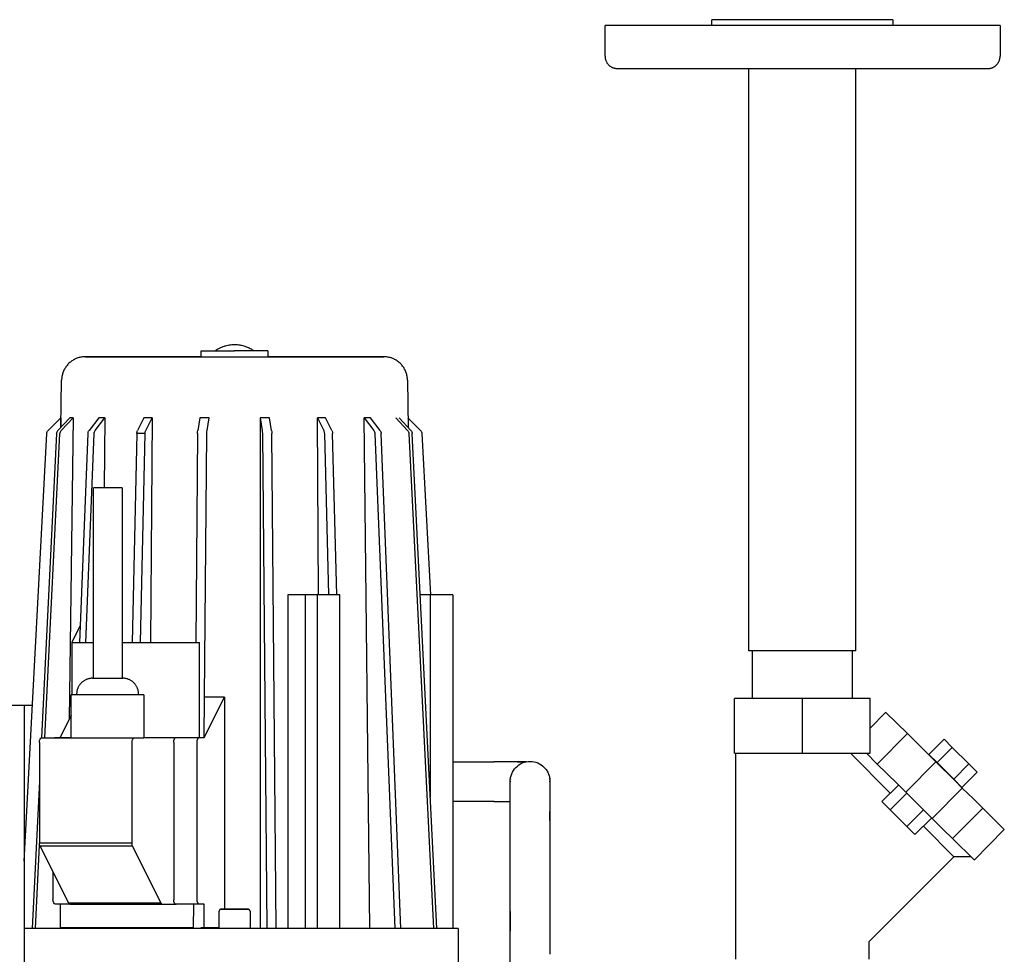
# Model space of a CAD drawing. Header units: millimetres. Extents: x -1569 to -802, y 0 to 716.
# Tile 4 of 4: x -1215 to -802, y 323 to 716. Entities that reach past the tile are written whole.
import ezdxf

# ---------------------------------------------------------------- set-up
doc = ezdxf.new("R2010")
doc.units = ezdxf.units.MM
for name, color, linetype, true_color in [('Material 1', 251, 'Continuous', 0x505050), ('Material 3', 7, 'Continuous', 0xe6e6e6), ('Material 4', 5, 'Continuous', 0x0000ff)]:
    doc.layers.add(name, color=color, linetype=linetype, true_color=true_color)

msp = doc.modelspace()

# ---------------------------------------------------------------- linework, layer by layer
at = {"layer": 'Material 1'}
for p, q in [((-1213.43, 427.5), (-1222.04, 427.5)), ((-1210.07, 427.5), (-1213.46, 427.5)), ((-1213.43, 427.5), (-1213.43, 161.44))]:
    msp.add_line(p, q, dxfattribs=at)
at = {"layer": 'Material 1', "flags": 128}
msp.add_lwpolyline([(-1009.26, 341), (-1009.26, 338.75), (-1009.26, 335.46), (-1009.26, 332.77)], dxfattribs=at)
at = {"layer": 'Material 3'}
for p, q in [((-924.59, 713), (-924.59, 715.5)), ((-886.58, 715.5), (-924.59, 715.5)), ((-848.58, 715.5), (-886.58, 715.5)), ((-848.58, 715.5), (-848.58, 713)), ((-969.42, 700.15), (-969.42, 713)), ((-886.46, 713), (-969.42, 713)), ((-803.5, 713), (-886.46, 713)), ((-803.5, 713), (-803.5, 700.15)), ((-964.29, 695.01), (-808.64, 695.01)), ((-909.08, 450.5), (-909.08, 695.01)), ((-864.08, 450.5), (-864.08, 695.01)), ((-864.08, 450.5), (-909.08, 450.5)), ((-1193.66, 414.02), (-1193.66, 432)), ((-1193.39, 432), (-1193.66, 432)), ((-1186.75, 432), (-1193.39, 432)), ((-1185.02, 432), (-1186.75, 432)), ((-1171.74, 432), (-1185.02, 432)), ((-1170.01, 432), (-1171.74, 432)), ((-1163.37, 432), (-1170.01, 432)), ((-1163.1, 432), (-1163.37, 432)), ((-1163.1, 432), (-1163.1, 414.02)), ((-1033.44, 403.9), (-1016.09, 403.9)), ((-1002.01, 404), (-1002, 404)), ((-999.82, 404), (-999.8, 404)), ((-992.62, 396.55), (-992.65, 396.78)), ((-992.56, 394.64), (-992.56, 394.65)), ((-1016.09, 387.2), (-1033.44, 387.2)), ((-1009.26, 266.5), (-1009.26, 323.1)), ((-1009.26, 266.5), (-1009.26, 323.1))]:
    msp.add_line(p, q, dxfattribs=at)
at = {"layer": 'Material 3', "flags": 128}
for points in [[(-969.42, 700.15), (-969.42, 699.95), (-969.41, 699.74), (-969.39, 699.54), (-969.36, 699.33), (-969.32, 699.13), (-969.28, 698.93), (-969.22, 698.73), (-969.16, 698.53), (-969.1, 698.34), (-969.02, 698.15), (-968.94, 697.96), (-968.84, 697.78), (-968.75, 697.6), (-968.64, 697.42), (-968.53, 697.25), (-968.41, 697.08), (-968.28, 696.92), (-968.15, 696.76), (-968.01, 696.61), (-967.87, 696.46), (-967.72, 696.32), (-967.56, 696.19), (-967.4, 696.06), (-967.23, 695.94), (-967.06, 695.83), (-966.89, 695.72), (-966.71, 695.62), (-966.52, 695.53), (-966.34, 695.44), (-966.15, 695.36), (-965.95, 695.29), (-965.76, 695.23), (-965.56, 695.17), (-965.36, 695.13), (-965.16, 695.09), (-964.96, 695.06), (-964.75, 695.03), (-964.55, 695.02), (-964.34, 695.01), (-964.29, 695.01)], [(-808.64, 695.01), (-808.43, 695.02), (-808.23, 695.03), (-808.02, 695.05), (-807.82, 695.08), (-807.62, 695.11), (-807.42, 695.16), (-807.22, 695.21), (-807.02, 695.27), (-806.83, 695.34), (-806.64, 695.42), (-806.45, 695.5), (-806.27, 695.59), (-806.09, 695.69), (-805.91, 695.8), (-805.74, 695.91), (-805.57, 696.03), (-805.41, 696.16), (-805.25, 696.29), (-805.1, 696.43), (-804.95, 696.57), (-804.81, 696.72), (-804.68, 696.88), (-804.55, 697.04), (-804.43, 697.2), (-804.31, 697.37), (-804.21, 697.55), (-804.11, 697.73), (-804.01, 697.91), (-803.93, 698.1), (-803.85, 698.29), (-803.78, 698.48), (-803.72, 698.68), (-803.66, 698.88), (-803.61, 699.08), (-803.57, 699.28), (-803.54, 699.48), (-803.52, 699.69), (-803.51, 699.89), (-803.5, 700.1), (-803.5, 700.15)], [(-1184.71, 439), (-1184.98, 438.99), (-1185.25, 438.98), (-1185.51, 438.95), (-1185.78, 438.91), (-1186.04, 438.87), (-1186.3, 438.81), (-1186.56, 438.74), (-1186.81, 438.66), (-1187.07, 438.57), (-1187.31, 438.47), (-1187.56, 438.36), (-1187.8, 438.25), (-1188.03, 438.12), (-1188.26, 437.98), (-1188.48, 437.83), (-1188.7, 437.68), (-1188.91, 437.51), (-1189.12, 437.34), (-1189.31, 437.16), (-1189.5, 436.97), (-1189.69, 436.78), (-1189.86, 436.58), (-1190.03, 436.37), (-1190.18, 436.15), (-1190.33, 435.93), (-1190.47, 435.7), (-1190.6, 435.47), (-1190.72, 435.23), (-1190.84, 434.99), (-1190.94, 434.74), (-1191.03, 434.49), (-1191.11, 434.24), (-1191.18, 433.98), (-1191.24, 433.72), (-1191.29, 433.46), (-1191.33, 433.19), (-1191.36, 432.93), (-1191.38, 432.66), (-1191.39, 432.4), (-1191.39, 432.13), (-1191.38, 432)], [(-1184.24, 439), (-1184.28, 439), (-1184.36, 439), (-1184.44, 439), (-1184.51, 439), (-1184.57, 439), (-1184.62, 439), (-1184.66, 439), (-1184.69, 439), (-1184.7, 439), (-1184.71, 439), (-1184.71, 439)], [(-1184.71, 439), (-1184.71, 439), (-1184.69, 439), (-1184.67, 439), (-1184.63, 439), (-1184.59, 439), (-1184.53, 439), (-1184.47, 439), (-1184.39, 439), (-1184.31, 439), (-1184.21, 439), (-1184.11, 439), (-1184, 439), (-1183.88, 439), (-1183.75, 439), (-1183.61, 439), (-1183.46, 439), (-1183.3, 439), (-1183.14, 439), (-1182.97, 439), (-1182.79, 439), (-1182.61, 439), (-1182.42, 439), (-1182.22, 439), (-1182.01, 439), (-1181.8, 439), (-1181.59, 439), (-1181.55, 439)], [(-1181.55, 439), (-1181.32, 439), (-1181.1, 439), (-1180.87, 439), (-1180.63, 439), (-1180.39, 439), (-1180.15, 439), (-1179.91, 439), (-1179.66, 439), (-1179.41, 439), (-1179.16, 439), (-1178.91, 439), (-1178.65, 439), (-1178.4, 439), (-1178.15, 439), (-1177.89, 439), (-1177.64, 439), (-1177.39, 439), (-1177.14, 439), (-1176.89, 439), (-1176.65, 439), (-1176.41, 439), (-1176.17, 439), (-1175.93, 439), (-1175.7, 439), (-1175.47, 439), (-1175.25, 439), (-1175.03, 439), (-1174.82, 439), (-1174.61, 439), (-1174.41, 439), (-1174.22, 439), (-1174.03, 439), (-1173.85, 439), (-1173.68, 439), (-1173.51, 439), (-1173.35, 439), (-1173.2, 439), (-1173.06, 439), (-1172.93, 439), (-1172.8, 439), (-1172.69, 439), (-1172.58, 439), (-1172.48, 439), (-1172.39, 439), (-1172.32, 439), (-1172.25, 439), (-1172.19, 439), (-1172.14, 439), (-1172.1, 439), (-1172.07, 439), (-1172.05, 439), (-1172.04, 439), (-1172.04, 439)], [(-1172.04, 439), (-1172.05, 439), (-1172.06, 439), (-1172.09, 439), (-1172.12, 439), (-1172.17, 439), (-1172.22, 439), (-1172.28, 439)], [(-1165.37, 432), (-1165.37, 432.27), (-1165.37, 432.53), (-1165.38, 432.8), (-1165.41, 433.07), (-1165.44, 433.33), (-1165.49, 433.59), (-1165.54, 433.86), (-1165.61, 434.11), (-1165.69, 434.37), (-1165.77, 434.62), (-1165.87, 434.87), (-1165.98, 435.12), (-1166.09, 435.36), (-1166.22, 435.59), (-1166.36, 435.82), (-1166.5, 436.05), (-1166.65, 436.27), (-1166.82, 436.48), (-1166.99, 436.68), (-1167.16, 436.88), (-1167.35, 437.07), (-1167.54, 437.26), (-1167.75, 437.43), (-1167.95, 437.6), (-1168.17, 437.76), (-1168.39, 437.91), (-1168.61, 438.05), (-1168.85, 438.19), (-1169.08, 438.31), (-1169.33, 438.42), (-1169.57, 438.53), (-1169.82, 438.62), (-1170.07, 438.7), (-1170.33, 438.78), (-1170.59, 438.84), (-1170.85, 438.89), (-1171.12, 438.94), (-1171.38, 438.97), (-1171.65, 438.99), (-1171.91, 439), (-1172.04, 439)], [(-1002.49, 403.9), (-1002.52, 403.9), (-1002.82, 403.9), (-1003.14, 403.9), (-1003.49, 403.9), (-1003.86, 403.9), (-1004.25, 403.9), (-1004.66, 403.9), (-1005.1, 403.9), (-1005.56, 403.9), (-1006.03, 403.9), (-1006.52, 403.9), (-1007.04, 403.9), (-1007.57, 403.9), (-1008.11, 403.9), (-1008.67, 403.9), (-1009.25, 403.9), (-1009.84, 403.9), (-1010.44, 403.9), (-1011.05, 403.9), (-1011.68, 403.9), (-1012.31, 403.9), (-1012.95, 403.9), (-1013.6, 403.9), (-1014.26, 403.9), (-1014.93, 403.9), (-1015.59, 403.9), (-1016.09, 403.9)], [(-1006.2, 403.9), (-1005.9, 403.9), (-1005.43, 403.9), (-1004.98, 403.9), (-1004.55, 403.9), (-1004.14, 403.9), (-1003.76, 403.9), (-1003.39, 403.9), (-1003.05, 403.9), (-1002.75, 403.9)], [(-1009.26, 372.25), (-1009.26, 374.67), (-1009.26, 376.99), (-1009.26, 379.2), (-1009.26, 381.3), (-1009.26, 383.28), (-1009.26, 385.15), (-1009.26, 386.89), (-1009.26, 388.51), (-1009.26, 390), (-1009.26, 391.36), (-1009.26, 392.59), (-1009.26, 393.69), (-1009.26, 394.65), (-1009.26, 395.47), (-1009.26, 395.72)], [(-1009.26, 372.25), (-1009.26, 374.67), (-1009.26, 376.99), (-1009.26, 379.2), (-1009.26, 381.3), (-1009.26, 383.28), (-1009.26, 385.15), (-1009.26, 386.89), (-1009.26, 388.51), (-1009.26, 390), (-1009.26, 391.36), (-1009.26, 392.59), (-1009.26, 393.69), (-1009.26, 394.65), (-1009.26, 395.47), (-1009.26, 395.72)], [(-992.56, 395.72), (-992.56, 394.95), (-992.56, 394.03), (-992.56, 392.98), (-992.56, 391.8), (-992.56, 390.48), (-992.56, 389.03), (-992.56, 387.46), (-992.56, 385.76), (-992.56, 383.94), (-992.56, 381.99), (-992.56, 379.93), (-992.56, 377.76), (-992.56, 375.48), (-992.56, 373.09), (-992.56, 372.25)], [(-992.56, 395.72), (-992.56, 394.95), (-992.56, 394.03), (-992.56, 392.98), (-992.56, 391.8), (-992.56, 390.48), (-992.56, 389.03), (-992.56, 387.46), (-992.56, 385.76), (-992.56, 383.94), (-992.56, 381.99), (-992.56, 379.93), (-992.56, 377.76), (-992.56, 375.48), (-992.56, 373.09), (-992.56, 372.25)], [(-1016.09, 387.2), (-1015.42, 387.2), (-1014.75, 387.2), (-1014.09, 387.2), (-1013.43, 387.2), (-1012.78, 387.2), (-1012.14, 387.2), (-1011.51, 387.2), (-1010.89, 387.2), (-1010.28, 387.2), (-1009.68, 387.2), (-1009.25, 387.2)], [(-992.56, 379.23), (-992.56, 381.3), (-992.56, 383.11)], [(-1009.26, 323.1), (-1009.26, 326.44), (-1009.26, 329.78), (-1009.26, 333.11), (-1009.26, 336.42), (-1009.26, 339.71), (-1009.26, 342.98), (-1009.26, 346.21), (-1009.26, 349.4), (-1009.26, 352.56), (-1009.26, 355.66), (-1009.26, 358.72), (-1009.26, 361.71), (-1009.26, 364.65), (-1009.26, 367.52), (-1009.26, 370.31), (-1009.26, 372.25)], [(-1009.26, 323.1), (-1009.26, 326.44), (-1009.26, 329.78), (-1009.26, 333.11), (-1009.26, 336.42), (-1009.26, 339.71), (-1009.26, 342.98), (-1009.26, 346.21), (-1009.26, 349.4), (-1009.26, 352.56), (-1009.26, 355.66), (-1009.26, 358.72), (-1009.26, 361.71), (-1009.26, 364.65), (-1009.26, 367.52), (-1009.26, 370.31), (-1009.26, 372.25)], [(-992.56, 372.25), (-992.56, 369.51), (-992.56, 366.69), (-992.56, 363.8), (-992.56, 360.84), (-992.56, 357.83), (-992.56, 354.76), (-992.56, 351.64), (-992.56, 348.47), (-992.56, 345.27), (-992.56, 342.02), (-992.56, 338.75), (-992.56, 335.46), (-992.56, 332.14), (-992.56, 328.81), (-992.56, 325.47), (-992.56, 323.1)], [(-992.56, 372.25), (-992.56, 369.51), (-992.56, 366.69), (-992.56, 363.8), (-992.56, 360.84), (-992.56, 357.83), (-992.56, 354.76), (-992.56, 351.64), (-992.56, 348.47), (-992.56, 345.27), (-992.56, 342.02), (-992.56, 338.75), (-992.56, 335.46), (-992.56, 332.14), (-992.56, 328.81), (-992.56, 325.47), (-992.56, 323.1)]]:
    msp.add_lwpolyline(points, dxfattribs=at)
at = {"layer": 'Material 3'}
for centre, start, end in [((-1000.91, 395.72), 74.8001, 75), ((-1000.91, 395.72), 67.1975, 67.5), ((-1000.91, 395.72), 59.5805, 60), ((-1000.91, 395.72), 51.9601, 52.5), ((-1000.91, 395.72), 44.4443, 45), ((-1000.91, 395.72), 36.9015, 37.5), ((-1000.91, 395.72), 29.3924, 30), ((-1000.91, 395.72), 21.9447, 22.5), ((-1000.91, 395.72), 14.5874, 15), ((-1000.91, 395.55), 178.8337, 180), ((-1000.91, 395.55), 171.5248, 172.5), ((-1000.91, 395.55), 7.5, 8.4752), ((-1000.91, 395.72), 7.2921, 7.5), ((-1000.91, 395.55), 0, 1.1663)]:
    msp.add_arc(centre, 8.35, start, end, dxfattribs=at)
for points in [[(-1016.09, 403.89), (-1016.09, 403.91), (-1016.09, 403.91), (-1016.08, 403.89)], [(-1009.26, 395.72), (-1009.26, 396.78), (-1008.86, 398.9), (-1007.04, 401.72), (-1004.23, 403.63), (-1002.02, 404.07), (-1000.91, 404.07)], [(-1009.26, 395.72), (-1009.26, 396.78), (-1008.86, 398.9), (-1007.04, 401.72), (-1004.23, 403.63), (-1002.02, 404.07), (-1000.91, 404.07)], [(-1016.08, 387.22), (-1016.09, 387.2), (-1016.09, 387.2), (-1016.09, 387.22)]]:
    msp.add_open_spline(points, degree=3, dxfattribs=at)
msp.add_open_spline([(-1000.91, 404.07), (-999.8, 404.07), (-997.59, 403.63), (-995.25, 402.03), (-993.87, 400.31), (-993.11, 398.86), (-992.66, 397.32), (-992.56, 396.25), (-992.56, 395.72)], degree=3, knots=[-1, -1, -1, -1, -0.875, -0.75, -0.6875, -0.625, -0.5625, -0.5, -0.5, -0.5, -0.5], dxfattribs=at)
msp.add_open_spline([(-1000.91, 404.07), (-999.8, 404.07), (-997.59, 403.63), (-995.25, 402.03), (-993.87, 400.31), (-993.11, 398.86), (-992.66, 397.32), (-992.56, 396.25), (-992.56, 395.72)], degree=3, knots=[-1, -1, -1, -1, -0.875, -0.75, -0.6875, -0.625, -0.5625, -0.5, -0.5, -0.5, -0.5], dxfattribs=at)
at = {"layer": 'Material 4'}
for p, q in [((-1139.06, 574), (-1139.06, 576.5)), ((-1139.06, 576.5), (-1125.06, 576.5)), ((-1128.94, 578.46), (-1129.2, 578.38)), ((-1125.07, 579.01), (-1125.63, 578.99)), ((-1111.06, 576.5), (-1125.06, 576.5)), ((-1120.55, 578.26), (-1121.08, 578.43)), ((-1111.06, 576.5), (-1111.06, 574)), ((-1192.14, 572.96), (-1192.15, 572.96)), ((-1191.23, 573.36), (-1191.52, 573.24)), ((-1062.05, 573.99), (-1062.42, 574)), ((-1059.31, 573.5), (-1059.36, 573.52)), ((-1058.47, 573.19), (-1058.56, 573.22)), ((-1197.99, 544.38), (-1197.71, 564.14)), ((-1052.42, 564.14), (-1052.13, 544.3)), ((-1203.35, 543.04), (-1198.02, 548.36)), ((-1194.26, 548.36), (-1199.24, 543.04)), ((-1198.02, 548.36), (-1198.08, 544.28)), ((-1198.02, 548.36), (-1198.04, 548.36)), ((-1197.84, 543.04), (-1192.85, 548.36)), ((-1192.85, 548.36), (-1194.57, 421.66)), ((-1192.85, 548.36), (-1194.26, 548.36)), ((-1182.13, 548.36), (-1186.17, 543.04)), ((-1183.57, 543.04), (-1179.53, 548.36)), ((-1179.53, 548.36), (-1182.13, 548.36)), ((-1179.53, 548.36), (-1179.85, 519)), ((-1163.21, 548.36), (-1165.83, 543.04)), ((-1159.73, 548.36), (-1163.21, 548.36)), ((-1162.35, 543.04), (-1159.73, 548.36)), ((-1159.73, 548.36), (-1160.4, 454)), ((-1139.64, 548.36), (-1140.52, 543.04)), ((-1135.74, 548.36), (-1139.64, 548.36)), ((-1136.57, 543.04), (-1135.7, 548.36)), ((-1110.43, 548.36), (-1114.36, 548.3)), ((-1114.36, 548.3), (-1113.48, 543.04)), ((-1114.36, 548.3), (-1114.36, 334)), ((-1109.53, 543.04), (-1110.43, 548.36)), ((-1089.73, 474), (-1090.26, 548.36)), ((-1090.26, 548.36), (-1087.62, 543.04)), ((-1086.79, 548.36), (-1090.26, 548.34)), ((-1084.15, 543.04), (-1086.79, 548.36)), ((-1068.24, 334), (-1070.59, 548.36)), ((-1070.59, 548.36), (-1066.55, 543.04)), ((-1067.99, 548.36), (-1070.59, 548.36)), ((-1063.95, 543.04), (-1067.99, 548.36)), ((-1057.29, 548.31), (-1052.36, 543.04)), ((-1050.95, 543.04), (-1055.94, 548.36)), ((-1052.23, 548.33), (-1046.94, 543.04)), ((-1198.08, 544.35), (-1197.98, 544.46)), ((-1213.43, 362.15), (-1203.93, 541.73)), ((-1199.79, 541.73), (-1206.12, 414)), ((-1204.71, 414.02), (-1198.38, 541.73)), ((-1186.62, 541.73), (-1190.14, 454)), ((-1187.54, 454), (-1184.01, 541.73)), ((-1166.12, 541.73), (-1168.03, 454)), ((-1162.63, 541.73), (-1166.12, 541.73)), ((-1164.55, 454), (-1162.63, 541.73)), ((-1140.62, 541.73), (-1141.38, 454)), ((-1137.63, 431), (-1136.67, 541.73)), ((-1113.38, 541.73), (-1111.53, 334)), ((-1107.58, 334), (-1109.44, 541.73)), ((-1087.33, 541.73), (-1085.56, 474)), ((-1082.08, 474), (-1083.86, 541.73)), ((-1066.1, 541.73), (-1057.75, 334)), ((-1055.15, 334), (-1063.5, 541.73)), ((-1051.81, 541.73), (-1041.52, 334)), ((-1040.11, 334), (-1050.41, 541.73)), ((-1046.36, 541.73), (-1042.77, 474)), ((-1184.24, 439), (-1184.24, 519)), ((-1181.24, 519), (-1184.24, 519)), ((-1172.24, 519), (-1181.24, 519)), ((-1172.24, 519), (-1172.24, 439)), ((-1095.34, 474), (-1102.73, 474)), ((-1102.73, 474), (-1102.73, 334)), ((-1090.25, 474), (-1095.34, 474)), ((-1095.34, 474), (-1095.34, 334)), ((-1080.84, 474), (-1090.25, 474)), ((-1090.25, 334), (-1090.25, 474)), ((-1080.84, 334), (-1080.84, 474)), ((-1042.84, 474), (-1047.05, 474)), ((-1033.44, 474), (-1042.84, 474)), ((-1042.84, 474), (-1042.84, 389.06)), ((-1033.44, 474), (-1033.44, 334)), ((-1189.86, 461.11), (-1193.41, 454)), ((-1193.41, 454), (-1193.41, 432)), ((-1193.41, 454), (-1184.24, 454)), ((-1172.24, 454), (-1139.85, 454)), ((-1139.85, 414.15), (-1139.85, 454)), ((-907.56, 430.5), (-907.56, 450.5)), ((-865.59, 450.5), (-865.59, 430.5)), ((-1137.78, 414.15), (-1137.63, 431)), ((-1137.78, 414.15), (-1129.35, 431)), ((-1129.35, 431), (-1137.63, 431)), ((-1129.35, 431), (-1129.35, 342)), ((-886.56, 430.5), (-915.06, 430.5)), ((-915.06, 407.5), (-915.06, 430.5)), ((-858.06, 430.5), (-886.56, 430.5)), ((-886.56, 407.5), (-886.56, 430.5)), ((-858.06, 407.5), (-858.06, 430.5)), ((-1193.66, 423.48), (-1198.33, 414.15)), ((-858.06, 418.06), (-851.5, 424.7)), ((-851.52, 424.68), (-851.5, 424.7)), ((-842.44, 415.74), (-851.48, 424.68)), ((-1206.02, 414.02), (-1163.1, 414.02)), ((-1200.33, 414.15), (-1193.66, 414.15)), ((-1163.1, 414.15), (-1139.78, 414.15)), ((-1139.78, 414.15), (-1137.78, 414.15)), ((-842.44, 415.74), (-855.08, 402.95)), ((-838.52, 411.87), (-842.44, 415.74)), ((-1207.02, 412.02), (-1207.02, 369.79)), ((-1168.12, 369.79), (-1168.12, 412.02)), ((-1150.62, 412.02), (-1150.62, 346.02)), ((-1140.78, 346.15), (-1140.78, 412.15)), ((-833.86, 407.26), (-838.52, 411.87)), ((-833.41, 407.05), (-827.04, 413.42)), ((-823.57, 409.95), (-829.94, 403.58)), ((-823.57, 409.95), (-827.04, 413.42)), ((-816.63, 403.01), (-823.57, 409.95)), ((-915.06, 407.5), (-886.56, 407.5)), ((-914.56, 321.04), (-914.56, 407.5)), ((-886.56, 407.5), (-858.06, 407.5)), ((-849.62, 390.75), (-866.37, 407.5)), ((-859.68, 407.5), (-855.08, 402.95)), ((-830.51, 403.94), (-833.86, 407.26)), ((-833.41, 407.05), (-829.94, 403.58)), ((-855.08, 402.95), (-851.17, 399.08)), ((-843.15, 391.15), (-830.51, 403.94)), ((-822.63, 396.15), (-830.51, 403.94)), ((-829.94, 403.58), (-823, 396.64)), ((-823, 396.64), (-816.63, 403.01)), ((-813.16, 399.54), (-816.63, 403.01)), ((-851.17, 399.08), (-846.51, 394.47)), ((-819.53, 393.17), (-813.16, 399.54)), ((-1207.02, 395.75), (-1210.08, 334)), ((-853.14, 387.22), (-846.2, 394.17)), ((-846.51, 394.47), (-843.15, 391.15)), ((-819.36, 392.92), (-832.01, 380.13)), ((-823, 396.64), (-819.53, 393.17)), ((-819.36, 392.92), (-822.63, 396.15)), ((-814.7, 388.31), (-819.36, 392.92)), ((-842.71, 390.71), (-849.67, 383.75)), ((-843.15, 391.15), (-835.28, 383.37)), ((-853.14, 387.22), (-849.67, 383.75)), ((-810.79, 384.44), (-814.7, 388.31)), ((-849.67, 383.75), (-842.73, 376.81)), ((-842.73, 376.81), (-835.73, 383.81)), ((-835.28, 383.37), (-832.01, 380.13)), ((-810.79, 384.44), (-823.43, 371.65)), ((-801.75, 375.5), (-810.79, 384.44)), ((-842.73, 376.81), (-839.26, 373.34)), ((-839.26, 373.34), (-832.24, 380.36)), ((-822.91, 364.04), (-835.73, 376.86)), ((-832.01, 380.13), (-827.35, 375.52)), ((-827.35, 375.52), (-823.43, 371.65)), ((-801.73, 375.48), (-814.37, 362.69)), ((-1208.67, 334), (-1206.95, 368.88)), ((-1168.12, 369.79), (-1207.02, 369.79)), ((-1206.76, 368.5), (-1194.81, 344.61)), ((-1167.86, 368.5), (-1206.76, 368.5)), ((-1155.92, 344.61), (-1167.86, 368.5)), ((-823.43, 371.65), (-814.4, 362.71)), ((-822.91, 364.04), (-858.64, 328.3)), ((-815.74, 364.04), (-822.91, 364.04)), ((-814.35, 362.71), (-814.37, 362.69)), ((-1201.33, 357.63), (-1201.33, 346.15)), ((-1194.43, 344.15), (-1200.33, 344.15)), ((-1198.33, 344.15), (-1198.33, 334.15)), ((-1155.92, 344.61), (-1194.81, 344.61)), ((-1155.21, 344.02), (-1194.1, 344.02)), ((-1155.2, 344.02), (-1194.1, 344.02)), ((-1149.62, 344.02), (-1155.2, 344.02)), ((-1139.78, 344.15), (-1149.95, 344.15)), ((-1142.34, 344.15), (-1142.42, 334)), ((-1137.78, 344.15), (-1139.78, 344.15)), ((-1137.78, 334.15), (-1137.78, 344.15)), ((-1131.51, 334), (-1131.51, 341.2)), ((-1118.56, 341.2), (-1118.56, 334)), ((-1125.08, 334), (-1213.44, 334)), ((-1142.42, 334.15), (-1198.33, 334.15)), ((-1195.75, 334.15), (-1195.76, 334)), ((-1137.78, 334.15), (-1139.27, 334.15)), ((-1138.48, 334), (-1138.48, 334.15)), ((-1131.51, 334.15), (-1137.78, 334.15)), ((-1136.21, 334.15), (-1136.21, 334)), ((-1031.08, 334), (-1125.08, 334)), ((-1031.08, 334), (-1031.08, 318)), ((-858.59, 328.42), (-858.59, 321.04))]:
    msp.add_line(p, q, dxfattribs=at)
at = {"layer": 'Material 4', "flags": 128}
for points in [[(-1125.07, 579.01), (-1125.63, 578.99), (-1126.19, 578.96), (-1126.75, 578.91), (-1127.3, 578.83), (-1127.85, 578.73), (-1128.4, 578.6), (-1128.94, 578.46), (-1129.47, 578.3), (-1130, 578.11), (-1130.52, 577.9), (-1131.03, 577.67), (-1131.53, 577.43), (-1132.02, 577.16), (-1132.5, 576.87), (-1132.97, 576.56), (-1133.06, 576.5)], [(-1130.52, 577.9), (-1131.03, 577.67), (-1131.53, 577.43), (-1132.02, 577.16), (-1132.5, 576.87), (-1132.97, 576.56), (-1132.99, 576.55)], [(-1129.28, 578.36), (-1129.47, 578.3), (-1130, 578.11)], [(-1127.71, 578.75), (-1127.85, 578.73), (-1128.4, 578.6)], [(-1126.19, 578.96), (-1126.75, 578.91), (-1127.06, 578.86)], [(-1125.06, 579.01), (-1125.06, 579.01), (-1125.06, 579.01), (-1125.06, 579.01), (-1125.06, 579.01), (-1125.06, 579.01), (-1125.06, 579.01), (-1125.07, 579.01), (-1125.07, 579.01), (-1125.07, 579.01), (-1125.07, 579.01), (-1125.07, 579.01), (-1125.07, 579.01), (-1125.07, 579.01), (-1125.07, 579.01), (-1125.07, 579.01), (-1125.07, 579.01), (-1125.07, 579.01), (-1125.07, 579.01), (-1125.07, 579.01), (-1125.07, 579.01), (-1125.07, 579.01), (-1125.07, 579.01), (-1125.07, 579.01), (-1125.07, 579.01), (-1125.07, 579.01), (-1125.07, 579.01), (-1125.07, 579.01), (-1125.07, 579.01), (-1125.07, 579.01), (-1125.07, 579.01), (-1125.07, 579.01), (-1125.07, 579.01), (-1125.07, 579.01), (-1125.07, 579.01), (-1125.07, 579.01), (-1125.07, 579.01), (-1125.07, 579.01), (-1125.07, 579.01)], [(-1125.07, 579.01), (-1125.07, 579.01), (-1125.07, 579.01), (-1125.07, 579.01), (-1125.07, 579.01), (-1125.07, 579.01), (-1125.07, 579.01), (-1125.07, 579.01), (-1125.07, 579.01), (-1125.07, 579.01), (-1125.07, 579.01), (-1125.07, 579.01), (-1125.07, 579.01), (-1125.07, 579.01), (-1125.07, 579.01), (-1125.07, 579.01), (-1125.07, 579.01), (-1125.07, 579.01), (-1125.07, 579.01), (-1125.07, 579.01), (-1125.07, 579.01), (-1125.07, 579.01), (-1125.07, 579.01), (-1125.07, 579.01), (-1125.07, 579.01), (-1125.07, 579.01), (-1125.07, 579.01), (-1125.07, 579.01), (-1125.07, 579.01), (-1125.07, 579.01), (-1125.07, 579.01), (-1125.07, 579.01), (-1125.06, 579.01), (-1125.06, 579.01), (-1125.06, 579.01), (-1125.06, 579.01), (-1125.06, 579.01), (-1125.06, 579.01), (-1125.06, 579.01), (-1125.06, 579.01)], [(-1125.06, 579.01), (-1125.06, 579.01), (-1125.06, 579.01), (-1125.07, 579.01), (-1125.07, 579.01), (-1125.07, 579.01), (-1125.07, 579.01), (-1125.07, 579.01), (-1125.07, 579.01), (-1125.07, 579.01), (-1125.07, 579.01), (-1125.07, 579.01), (-1125.07, 579.01), (-1125.07, 579.01), (-1125.07, 579.01), (-1125.07, 579.01), (-1125.07, 579.01), (-1125.07, 579.01), (-1125.07, 579.01), (-1125.07, 579.01), (-1125.07, 579.01), (-1125.07, 579.01), (-1125.07, 579.01), (-1125.07, 579.01), (-1125.07, 579.01), (-1125.07, 579.01), (-1125.07, 579.01), (-1125.07, 579.01), (-1125.07, 579.01), (-1125.07, 579.01), (-1125.07, 579.01), (-1125.07, 579.01), (-1125.07, 579.01), (-1125.07, 579.01), (-1125.07, 579.01)], [(-1125.07, 579.01), (-1125.07, 579.01), (-1125.07, 579.01), (-1125.07, 579.01), (-1125.07, 579.01), (-1125.07, 579.01), (-1125.07, 579.01), (-1125.07, 579.01), (-1125.07, 579.01), (-1125.07, 579.01), (-1125.07, 579.01), (-1125.07, 579.01), (-1125.07, 579.01), (-1125.07, 579.01), (-1125.07, 579.01), (-1125.07, 579.01), (-1125.07, 579.01), (-1125.07, 579.01), (-1125.07, 579.01), (-1125.07, 579.01), (-1125.07, 579.01), (-1125.07, 579.01), (-1125.07, 579.01), (-1125.07, 579.01), (-1125.07, 579.01), (-1125.07, 579.01), (-1125.07, 579.01), (-1125.07, 579.01), (-1125.07, 579.01), (-1125.07, 579.01), (-1125.07, 579.01), (-1125.07, 579.01), (-1125.06, 579.01), (-1125.06, 579.01), (-1125.06, 579.01)], [(-1125.06, 579.01), (-1125.06, 579.01), (-1125.06, 579.01), (-1125.06, 579.01), (-1125.06, 579.01), (-1125.06, 579.01), (-1125.06, 579.01), (-1125.06, 579.01), (-1125.06, 579.01), (-1125.06, 579.01), (-1125.06, 579.01), (-1125.06, 579.01), (-1125.06, 579.01), (-1125.06, 579.01), (-1125.06, 579.01), (-1125.06, 579.01), (-1125.06, 579.01), (-1125.05, 579.01), (-1125.05, 579.01), (-1125.05, 579.01), (-1125.05, 579.01), (-1125.05, 579.01), (-1125.05, 579.01), (-1125.05, 579.01), (-1125.05, 579.01), (-1125.05, 579.01), (-1125.05, 579.01), (-1125.05, 579.01), (-1125.05, 579.01), (-1125.05, 579.01), (-1125.05, 579.01), (-1125.05, 579.01), (-1125.05, 579.01), (-1125.05, 579.01), (-1125.05, 579.01), (-1125.05, 579.01), (-1125.05, 579.01), (-1125.05, 579.01), (-1125.05, 579.01)], [(-1125.05, 579.01), (-1125.05, 579.01), (-1125.05, 579.01), (-1125.05, 579.01), (-1125.05, 579.01), (-1125.05, 579.01), (-1125.05, 579.01), (-1125.05, 579.01), (-1125.05, 579.01), (-1125.05, 579.01), (-1125.05, 579.01), (-1125.05, 579.01), (-1125.05, 579.01), (-1125.05, 579.01), (-1125.05, 579.01), (-1125.05, 579.01), (-1125.05, 579.01), (-1125.05, 579.01), (-1125.05, 579.01), (-1125.05, 579.01), (-1125.05, 579.01), (-1125.05, 579.01), (-1125.06, 579.01), (-1125.06, 579.01), (-1125.06, 579.01), (-1125.06, 579.01), (-1125.06, 579.01), (-1125.06, 579.01), (-1125.06, 579.01), (-1125.06, 579.01), (-1125.06, 579.01), (-1125.06, 579.01), (-1125.06, 579.01), (-1125.06, 579.01), (-1125.06, 579.01), (-1125.06, 579.01), (-1125.06, 579.01), (-1125.06, 579.01), (-1125.06, 579.01), (-1125.06, 579.01)], [(-1125.06, 579.01), (-1125.06, 579.01), (-1125.06, 579.01), (-1125.06, 579.01), (-1125.06, 579.01), (-1125.06, 579.01), (-1125.06, 579.01), (-1125.06, 579.01), (-1125.06, 579.01), (-1125.06, 579.01), (-1125.06, 579.01), (-1125.06, 579.01), (-1125.06, 579.01), (-1125.05, 579.01), (-1125.05, 579.01), (-1125.05, 579.01), (-1125.05, 579.01), (-1125.05, 579.01), (-1125.05, 579.01), (-1125.05, 579.01), (-1125.05, 579.01), (-1125.05, 579.01), (-1125.05, 579.01), (-1125.05, 579.01), (-1125.05, 579.01), (-1125.05, 579.01), (-1125.05, 579.01), (-1125.05, 579.01), (-1125.05, 579.01), (-1125.05, 579.01), (-1125.05, 579.01), (-1125.05, 579.01), (-1125.05, 579.01), (-1125.05, 579.01), (-1125.05, 579.01)], [(-1125.05, 579.01), (-1125.05, 579.01), (-1125.05, 579.01), (-1125.05, 579.01), (-1125.05, 579.01), (-1125.05, 579.01), (-1125.05, 579.01), (-1125.05, 579.01), (-1125.05, 579.01), (-1125.05, 579.01), (-1125.05, 579.01), (-1125.05, 579.01), (-1125.05, 579.01), (-1125.05, 579.01), (-1125.05, 579.01), (-1125.05, 579.01), (-1125.05, 579.01), (-1125.05, 579.01), (-1125.05, 579.01), (-1125.05, 579.01), (-1125.05, 579.01), (-1125.05, 579.01), (-1125.06, 579.01), (-1125.06, 579.01), (-1125.06, 579.01), (-1125.06, 579.01), (-1125.06, 579.01), (-1125.06, 579.01), (-1125.06, 579.01), (-1125.06, 579.01), (-1125.06, 579.01), (-1125.06, 579.01), (-1125.06, 579.01), (-1125.06, 579.01), (-1125.06, 579.01)], [(-1117.06, 576.5), (-1117.53, 576.81), (-1118.01, 577.1), (-1118.49, 577.37), (-1118.99, 577.63), (-1119.5, 577.86), (-1120.02, 578.07), (-1120.55, 578.26), (-1121.08, 578.43), (-1121.62, 578.58), (-1122.16, 578.7), (-1122.71, 578.81), (-1123.27, 578.89), (-1123.82, 578.95), (-1124.38, 578.99), (-1124.94, 579.01), (-1125.05, 579.01)], [(-1124.38, 578.99), (-1124.94, 579.01), (-1125.05, 579.01)], [(-1123.06, 578.86), (-1123.27, 578.89), (-1123.82, 578.95)], [(-1121.62, 578.58), (-1122.16, 578.7), (-1122.42, 578.75)], [(-1117.13, 576.55), (-1117.53, 576.81), (-1118.01, 577.1), (-1118.49, 577.37), (-1118.99, 577.63), (-1119.5, 577.86), (-1120.02, 578.07)], [(-1187.71, 574), (-1188.11, 573.99), (-1188.51, 573.97), (-1188.9, 573.93), (-1189.3, 573.87), (-1189.69, 573.8), (-1190.08, 573.71), (-1190.47, 573.61), (-1190.85, 573.49), (-1191.23, 573.36), (-1191.6, 573.21), (-1191.97, 573.05), (-1192.32, 572.87), (-1192.68, 572.68), (-1193.02, 572.47), (-1193.35, 572.25), (-1193.68, 572.02), (-1193.99, 571.78), (-1194.3, 571.52), (-1194.6, 571.25), (-1194.88, 570.97), (-1195.15, 570.67), (-1195.41, 570.37), (-1195.66, 570.06), (-1195.9, 569.74), (-1196.12, 569.4), (-1196.33, 569.06), (-1196.53, 568.71), (-1196.71, 568.36), (-1196.87, 567.99), (-1197.03, 567.62), (-1197.16, 567.25), (-1197.29, 566.87), (-1197.39, 566.48), (-1197.49, 566.09), (-1197.56, 565.7), (-1197.62, 565.3), (-1197.67, 564.91), (-1197.69, 564.51), (-1197.71, 564.14)], [(-1193.35, 572.25), (-1193.68, 572.02), (-1193.99, 571.78), (-1194.3, 571.52), (-1194.6, 571.25), (-1194.88, 570.97), (-1195.15, 570.67), (-1195.41, 570.37), (-1195.66, 570.06), (-1195.9, 569.74), (-1196.12, 569.4), (-1196.33, 569.06), (-1196.53, 568.71), (-1196.71, 568.36), (-1196.87, 567.99), (-1197.03, 567.62), (-1197.16, 567.25), (-1197.29, 566.87), (-1197.32, 566.73)], [(-1192.32, 572.87), (-1192.68, 572.68), (-1193.02, 572.47)], [(-1190.24, 573.67), (-1190.47, 573.61), (-1190.85, 573.49)], [(-1189.69, 573.8), (-1190.08, 573.71), (-1190.15, 573.7)], [(-1188.84, 573.93), (-1188.9, 573.93), (-1189.3, 573.87)], [(-1139.06, 574), (-1139.95, 574), (-1142.37, 574), (-1144.77, 574), (-1147.13, 574), (-1149.46, 574), (-1151.74, 574), (-1153.99, 574), (-1156.19, 574), (-1158.34, 574), (-1160.43, 574), (-1162.47, 574), (-1164.45, 574), (-1166.37, 574), (-1168.22, 574), (-1170, 574), (-1171.71, 574), (-1173.34, 574), (-1174.9, 574), (-1176.38, 574), (-1177.78, 574), (-1179.09, 574), (-1180.31, 574), (-1181.45, 574), (-1182.49, 574), (-1183.45, 574), (-1184.31, 574), (-1185.08, 574), (-1185.75, 574), (-1186.32, 574), (-1186.79, 574), (-1187.17, 574), (-1187.45, 574), (-1187.63, 574), (-1187.7, 574), (-1187.71, 574)], [(-1187.71, 574), (-1187.66, 574), (-1187.51, 574), (-1187.26, 574), (-1186.91, 574), (-1186.46, 574), (-1185.91, 574), (-1185.27, 574), (-1184.53, 574), (-1183.69, 574), (-1182.76, 574), (-1181.74, 574), (-1180.63, 574), (-1179.43, 574), (-1178.14, 574), (-1176.76, 574), (-1175.31, 574), (-1173.77, 574), (-1172.16, 574), (-1170.47, 574), (-1168.71, 574), (-1166.87, 574), (-1164.98, 574), (-1163.01, 574), (-1160.99, 574), (-1158.91, 574), (-1156.77, 574), (-1154.59, 574), (-1152.36, 574), (-1150.08, 574), (-1147.76, 574), (-1145.41, 574), (-1143.02, 574), (-1140.61, 574), (-1138.17, 574), (-1135.71, 574), (-1133.23, 574), (-1130.74, 574), (-1128.24, 574), (-1125.74, 574), (-1125.06, 574)], [(-1125.06, 574), (-1122.56, 574), (-1120.06, 574), (-1117.56, 574), (-1115.08, 574), (-1112.62, 574), (-1110.17, 574), (-1107.75, 574), (-1105.36, 574), (-1102.99, 574), (-1100.67, 574), (-1098.38, 574), (-1096.13, 574), (-1093.94, 574), (-1091.79, 574), (-1089.69, 574), (-1087.65, 574), (-1085.67, 574), (-1083.76, 574), (-1081.9, 574), (-1080.12, 574), (-1078.41, 574), (-1076.78, 574), (-1075.22, 574), (-1073.74, 574), (-1072.35, 574), (-1071.04, 574), (-1069.81, 574), (-1068.68, 574), (-1067.63, 574), (-1066.67, 574), (-1065.81, 574), (-1065.05, 574), (-1064.38, 574), (-1063.8, 574), (-1063.33, 574), (-1062.95, 574), (-1062.68, 574), (-1062.5, 574), (-1062.42, 574), (-1062.42, 574)], [(-1062.42, 574), (-1062.47, 574), (-1062.62, 574), (-1062.87, 574), (-1063.22, 574), (-1063.67, 574), (-1064.21, 574), (-1064.86, 574), (-1065.6, 574), (-1066.43, 574), (-1067.36, 574), (-1068.38, 574), (-1069.5, 574), (-1070.7, 574), (-1071.99, 574), (-1073.36, 574), (-1074.82, 574), (-1076.35, 574), (-1077.97, 574), (-1079.65, 574), (-1081.42, 574), (-1083.25, 574), (-1085.15, 574), (-1087.11, 574), (-1089.13, 574), (-1091.21, 574), (-1093.35, 574), (-1095.54, 574), (-1097.77, 574), (-1100.05, 574), (-1102.36, 574), (-1104.72, 574), (-1107.1, 574), (-1109.52, 574), (-1111.06, 574)], [(-1052.42, 564.14), (-1052.43, 564.54), (-1052.46, 564.94), (-1052.51, 565.34), (-1052.57, 565.74), (-1052.65, 566.13), (-1052.74, 566.52), (-1052.85, 566.9), (-1052.97, 567.28), (-1053.11, 567.66), (-1053.26, 568.03), (-1053.43, 568.39), (-1053.62, 568.75), (-1053.81, 569.09), (-1054.02, 569.43), (-1054.25, 569.77), (-1054.48, 570.09), (-1054.73, 570.4), (-1055, 570.7), (-1055.27, 570.99), (-1055.55, 571.27), (-1055.85, 571.54), (-1056.16, 571.8), (-1056.48, 572.04), (-1056.8, 572.27), (-1057.14, 572.49), (-1057.48, 572.7), (-1057.83, 572.89), (-1058.19, 573.06), (-1058.56, 573.22), (-1058.93, 573.37), (-1059.31, 573.5), (-1059.69, 573.62), (-1060.08, 573.72), (-1060.47, 573.81), (-1060.86, 573.88), (-1061.26, 573.93), (-1061.65, 573.97), (-1062.05, 573.99), (-1062.42, 574)], [(-1060.79, 573.87), (-1060.86, 573.88), (-1061.26, 573.93)], [(-1056.8, 572.27), (-1057.14, 572.49), (-1057.26, 572.57)], [(-1053.45, 568.42), (-1053.62, 568.75), (-1053.81, 569.09), (-1054.02, 569.43), (-1054.25, 569.77), (-1054.48, 570.09), (-1054.73, 570.4), (-1055, 570.7), (-1055.27, 570.99), (-1055.55, 571.27), (-1055.85, 571.54), (-1056.16, 571.8), (-1056.48, 572.04)], [(-1197.35, 566.64), (-1197.39, 566.48), (-1197.49, 566.09), (-1197.56, 565.7), (-1197.62, 565.3)], [(-1052.65, 566.13), (-1052.74, 566.52), (-1052.85, 566.9), (-1052.97, 567.28), (-1053.11, 567.66), (-1053.26, 568.03), (-1053.28, 568.05)], [(-1197.67, 564.91), (-1197.69, 564.51), (-1197.71, 564.14)], [(-1052.42, 564.14), (-1052.43, 564.54), (-1052.46, 564.94), (-1052.51, 565.34), (-1052.57, 565.74)], [(-1130.71, 342), (-1130.74, 342), (-1130.78, 342), (-1130.81, 341.99), (-1130.84, 341.99), (-1130.87, 341.98), (-1130.9, 341.98), (-1130.93, 341.97), (-1130.96, 341.96), (-1130.99, 341.95), (-1131.02, 341.94), (-1131.05, 341.92), (-1131.08, 341.91), (-1131.11, 341.89), (-1131.13, 341.88), (-1131.16, 341.86), (-1131.19, 341.84), (-1131.21, 341.82), (-1131.24, 341.8), (-1131.26, 341.78), (-1131.28, 341.76), (-1131.3, 341.74), (-1131.33, 341.71), (-1131.35, 341.69), (-1131.36, 341.66), (-1131.38, 341.63), (-1131.4, 341.61), (-1131.41, 341.58), (-1131.43, 341.55), (-1131.44, 341.52), (-1131.45, 341.49), (-1131.46, 341.46), (-1131.47, 341.43), (-1131.48, 341.4), (-1131.49, 341.37), (-1131.5, 341.34), (-1131.5, 341.31), (-1131.5, 341.28), (-1131.51, 341.24), (-1131.51, 341.21), (-1131.51, 341.2)], [(-1125.04, 342), (-1125.26, 342), (-1125.49, 342), (-1125.72, 342), (-1125.94, 342), (-1126.16, 342), (-1126.39, 342), (-1126.6, 342), (-1126.82, 342), (-1127.04, 342), (-1127.25, 342), (-1127.45, 342), (-1127.66, 342), (-1127.86, 342), (-1128.05, 342), (-1128.24, 342), (-1128.43, 342), (-1128.61, 342), (-1128.78, 342), (-1128.95, 342), (-1129.11, 342), (-1129.26, 342), (-1129.41, 342), (-1129.55, 342), (-1129.69, 342), (-1129.81, 342), (-1129.93, 342), (-1130.04, 342), (-1130.15, 342), (-1130.24, 342), (-1130.33, 342), (-1130.4, 342), (-1130.47, 342), (-1130.53, 342), (-1130.59, 342), (-1130.63, 342), (-1130.66, 342), (-1130.69, 342), (-1130.7, 342), (-1130.71, 342), (-1130.71, 342)], [(-1130.71, 342), (-1130.71, 342), (-1130.69, 342), (-1130.67, 342), (-1130.64, 342), (-1130.6, 342), (-1130.55, 342), (-1130.49, 342), (-1130.42, 342), (-1130.35, 342), (-1130.26, 342), (-1130.17, 342), (-1130.07, 342), (-1129.96, 342), (-1129.85, 342), (-1129.72, 342), (-1129.59, 342), (-1129.45, 342), (-1129.3, 342), (-1129.15, 342), (-1128.99, 342), (-1128.82, 342), (-1128.65, 342), (-1128.47, 342), (-1128.29, 342), (-1128.1, 342), (-1127.91, 342), (-1127.71, 342), (-1127.51, 342), (-1127.3, 342), (-1127.09, 342), (-1126.88, 342), (-1126.66, 342), (-1126.44, 342), (-1126.22, 342), (-1126, 342), (-1125.78, 342), (-1125.55, 342), (-1125.32, 342), (-1125.1, 342), (-1125.04, 342)], [(-1125.04, 342), (-1124.81, 342), (-1124.58, 342), (-1124.36, 342), (-1124.13, 342), (-1123.91, 342), (-1123.69, 342), (-1123.47, 342), (-1123.25, 342), (-1123.04, 342), (-1122.83, 342), (-1122.62, 342), (-1122.41, 342), (-1122.22, 342), (-1122.02, 342), (-1121.83, 342), (-1121.65, 342), (-1121.47, 342), (-1121.29, 342), (-1121.13, 342), (-1120.96, 342), (-1120.81, 342), (-1120.66, 342), (-1120.52, 342), (-1120.39, 342), (-1120.26, 342), (-1120.14, 342), (-1120.03, 342), (-1119.93, 342), (-1119.83, 342), (-1119.75, 342), (-1119.67, 342), (-1119.6, 342), (-1119.54, 342), (-1119.49, 342), (-1119.44, 342), (-1119.41, 342), (-1119.38, 342), (-1119.37, 342), (-1119.36, 342), (-1119.36, 342)], [(-1119.36, 342), (-1119.36, 342), (-1119.38, 342), (-1119.4, 342), (-1119.43, 342), (-1119.47, 342), (-1119.52, 342), (-1119.58, 342), (-1119.65, 342), (-1119.72, 342), (-1119.81, 342), (-1119.9, 342), (-1120, 342), (-1120.11, 342), (-1120.23, 342), (-1120.35, 342), (-1120.48, 342), (-1120.62, 342), (-1120.77, 342), (-1120.92, 342), (-1121.08, 342), (-1121.25, 342), (-1121.42, 342), (-1121.6, 342), (-1121.78, 342), (-1121.97, 342), (-1122.16, 342), (-1122.36, 342), (-1122.56, 342), (-1122.77, 342), (-1122.98, 342), (-1123.19, 342), (-1123.41, 342), (-1123.63, 342), (-1123.85, 342), (-1124.07, 342), (-1124.3, 342), (-1124.52, 342), (-1124.75, 342), (-1124.97, 342), (-1125.04, 342)], [(-1118.56, 341.2), (-1118.56, 341.24), (-1118.57, 341.27), (-1118.57, 341.3), (-1118.57, 341.33), (-1118.58, 341.36), (-1118.59, 341.39), (-1118.59, 341.42), (-1118.6, 341.45), (-1118.61, 341.48), (-1118.63, 341.51), (-1118.64, 341.54), (-1118.65, 341.57), (-1118.67, 341.6), (-1118.69, 341.63), (-1118.7, 341.65), (-1118.72, 341.68), (-1118.74, 341.7), (-1118.76, 341.73), (-1118.78, 341.75), (-1118.81, 341.78), (-1118.83, 341.8), (-1118.85, 341.82), (-1118.88, 341.84), (-1118.9, 341.86), (-1118.93, 341.87), (-1118.96, 341.89), (-1118.98, 341.91), (-1119.01, 341.92), (-1119.04, 341.93), (-1119.07, 341.95), (-1119.1, 341.96), (-1119.13, 341.97), (-1119.16, 341.98), (-1119.19, 341.98), (-1119.22, 341.99), (-1119.26, 341.99), (-1119.29, 342), (-1119.32, 342), (-1119.35, 342), (-1119.36, 342)]]:
    msp.add_lwpolyline(points, dxfattribs=at)
at = {"layer": 'Material 4', "extrusion": (0, 0, -1)}
for centre, major_axis, ratio, start_param, end_param in [((-1201.93, 541.63), (0, 2), 0.999987, 4.765255, 5.497787), ((-1197.92, 541.63), (0, 2), 0.93623, 4.765255, 5.497787), ((-1196.51, 541.63), (0, 2), 0.93623, 4.765255, 5.497787), ((-1185.1, 541.63), (0, 2), 0.759354, 4.765255, 5.497787), ((-1182.5, 541.63), (0, 2), 0.759354, 4.765255, 5.497787), ((-1165.13, 541.63), (0, 2), 0.492249, 4.765255, 5.497787), ((-1161.65, 541.63), (0, 2), 0.492249, 4.765255, 5.497787), ((-1140.29, 541.63), (0, 2), 0.164445, 4.765255, 5.497787), ((-1136.34, 541.63), (0, 2), 0.164445, 4.765255, 5.497787), ((-1113.71, 541.63), (0, 2), 0.168469, 0.785398, 1.51793), ((-1109.77, 541.63), (0, 2), 0.168469, 0.785398, 1.51793), ((-1088.32, 541.63), (0, 2), 0.495583, 0.785398, 1.51793), ((-1084.85, 541.63), (0, 2), 0.495583, 0.785398, 1.51793), ((-1067.62, 541.63), (0, 2), 0.760004, 0.785398, 1.51793), ((-1065.02, 541.63), (0, 2), 0.760004, 0.785398, 1.51793), ((-1053.68, 541.63), (0, 2), 0.936427, 0.785398, 1.51793), ((-1052.28, 541.63), (0, 2), 0.936427, 0.785398, 1.51793), ((-1048.35, 541.63), (0, 2), 0.999974, 0.785398, 1.51793), ((-1206.02, 412.02), (0, 2), 0.5, 4.712389, 6.283185), ((-1200.33, 412.15), (0, 2), 0.5, 5.946333, 6.283185), ((-1167.12, 412.02), (0, 2), 0.5, 4.712389, 6.283185), ((-1149.62, 412.02), (0.05, 2.13), 0.469883, 4.700842, 6.230931), ((-1139.78, 412.15), (0, 2), 0.5, 4.712389, 6.283185), ((-1206.06, 369.82), (0, 1.93), 0.5, 3.959791, 4.697042), ((-1167.16, 369.82), (0, 1.93), 0.5, 3.959791, 4.697042), ((-1200.33, 346.15), (0, 2), 0.5, 3.141593, 4.712389), ((-1194.1, 346.04), (0, 2.02), 0.5, 3.138417, 3.923815), ((-1155.21, 346.04), (0, 2.02), 0.5, 3.138417, 3.923815), ((-1149.62, 346.02), (0, 2), 0.5, 3.141593, 4.712389), ((-1139.78, 346.15), (0, 2), 0.5, 3.141593, 4.712389)]:
    msp.add_ellipse(centre, major_axis=major_axis, ratio=ratio, start_param=start_param, end_param=end_param, dxfattribs=at)

doc.saveas('drawing.dxf')
